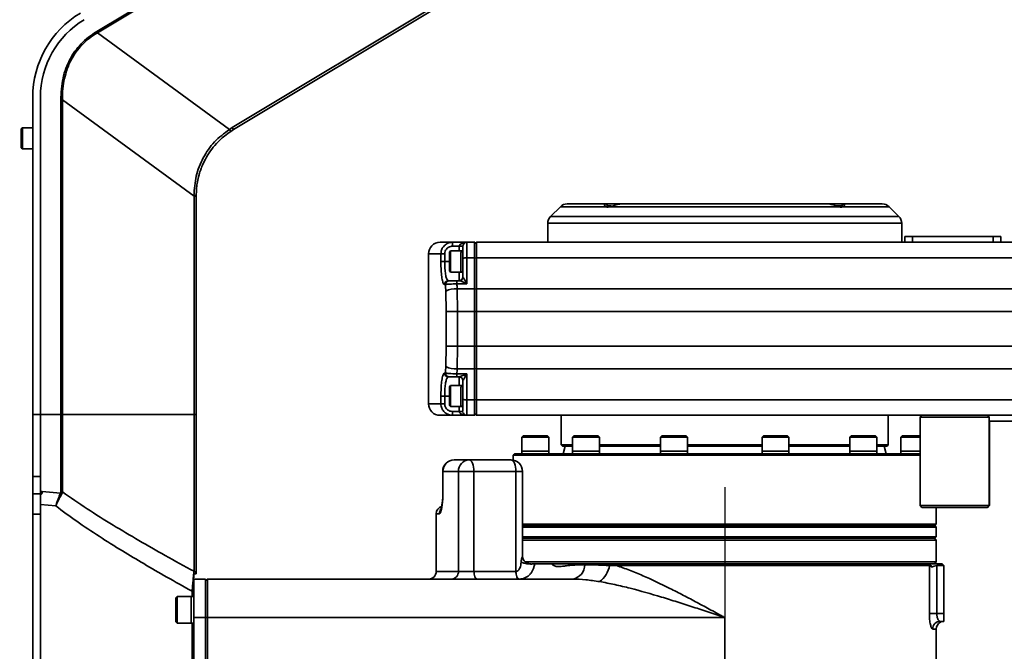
# Model space of a CAD drawing. Header units: millimetres. Extents: x 609 to 1177, y -109 to 470.
# Tile 28 of 40: x 788 to 839, y 231 to 264. Entities that reach past the tile are written whole.
import ezdxf

# ---------------------------------------------------------------- set-up
doc = ezdxf.new("R2010")
doc.units = ezdxf.units.MM
doc.header["$PDSIZE"] = -1
doc.dimstyles.new('ISO-25', dxfattribs={"dimtxt": 2.5, "dimasz": 2, "dimexe": 1.5, "dimexo": 0.625, "dimtad": 1, "dimdec": 1, "dimlfac": 5, "dimtxsty": 'Standard', "dimcen": 2.5, "dimclrd": 1, "dimclre": 1, "dimadec": 0, "dimazin": 0, "dimtfac": 1, "dimtdec": 1, "dimtmove": 0, "dimatfit": 3, "dimfxl": 1, "dimarcsym": 0})

# ---------------------------------------------------------------- blocks, each defined once
blk = doc.blocks.new('*D57')
at = {"color": 1, "lineweight": -2, "transparency": 16777216}
for p, q in [((849.362, 260.031), (849.362, 188.544)), ((824.362, 240.031), (824.362, 188.544)), ((826.362, 190.044), (847.362, 190.044))]:
    blk.add_line(p, q, dxfattribs=at)
at = {"color": 1, "transparency": 16777216}
for points in [[(826.362, 190.377), (826.362, 189.71), (824.362, 190.044)], [(847.362, 190.377), (847.362, 189.71), (849.362, 190.044)]]:
    blk.add_solid(points, dxfattribs=at)
at = {"layer": 'Defpoints', "color": 0, "transparency": 16777216}
for p in [(849.362, 260.656), (824.362, 240.656), (849.362, 190.044)]:
    blk.add_point(p, dxfattribs=at)
at = {"color": 0, "transparency": 16777216, "insert": (836.862, 191.919), "char_height": 2.5, "attachment_point": 5}
blk.add_mtext('125', dxfattribs=at)
blk = doc.blocks.new('*D60')
at = {"color": 1, "lineweight": -2, "transparency": 16777216}
for p, q in [((850.038, 284.199), (743.538, 284.199)), ((745.038, 282.199), (745.038, 207.969)), ((815.721, 205.969), (743.538, 205.969))]:
    blk.add_line(p, q, dxfattribs=at)
at = {"color": 1, "transparency": 16777216}
for points in [[(744.705, 282.199), (745.372, 282.199), (745.038, 284.199)], [(744.705, 207.969), (745.372, 207.969), (745.038, 205.969)]]:
    blk.add_solid(points, dxfattribs=at)
at = {"layer": 'Defpoints', "color": 0, "transparency": 16777216}
for p in [(850.663, 284.199), (745.038, 205.969), (816.346, 205.969)]:
    blk.add_point(p, dxfattribs=at)
at = {"color": 0, "transparency": 16777216, "insert": (743.163, 240.692), "char_height": 2.5, "attachment_point": 5, "rotation": 90}
blk.add_mtext('319', dxfattribs=at)
blk = doc.blocks.new('*D62')
at = {"color": 1, "lineweight": -2, "transparency": 16777216}
for p, q in [((853.714, 241.769), (860.979, 241.769)), ((859.479, 207.969), (859.479, 239.769)), ((829.896, 205.969), (860.979, 205.969))]:
    blk.add_line(p, q, dxfattribs=at)
at = {"color": 1, "transparency": 16777216}
for points in [[(859.146, 239.769), (859.813, 239.769), (859.479, 241.769)], [(859.146, 207.969), (859.813, 207.969), (859.479, 205.969)]]:
    blk.add_solid(points, dxfattribs=at)
at = {"layer": 'Defpoints', "color": 0, "transparency": 16777216}
for p in [(853.089, 241.769), (859.479, 241.769), (829.271, 205.969)]:
    blk.add_point(p, dxfattribs=at)
at = {"color": 0, "transparency": 16777216, "insert": (857.604, 223.869), "char_height": 2.5, "attachment_point": 5, "rotation": 90}
blk.add_mtext('179', dxfattribs=at)

msp = doc.modelspace()

# ---------------------------------------------------------------- linework, layer by layer
at = {"linetype": 'Continuous', "lineweight": 35}
for p, q in [((791.69589, 263.73509), (797.61594, 267.29221)), ((797.65419, 267.22854), (791.73415, 263.67142)), ((798.74883, 258.74159), (809.61212, 265.26891)), ((809.67687, 265.16114), (798.81359, 258.63383)), ((791.69589, 263.73509), (791.73415, 263.67142)), ((798.59624, 258.64538), (791.73415, 263.67142)), ((788.37374, 260.32518), (788.37374, 243.82027)), ((788.77374, 243.81011), (788.77374, 260.32518)), ((789.83019, 243.81011), (789.83019, 260.17744)), ((789.83019, 260.17744), (789.91334, 260.17744)), ((796.75689, 255.16499), (789.91334, 260.17744)), ((789.91334, 260.17744), (789.91334, 243.81011)), ((787.83374, 258.73431), (787.77374, 258.67431)), ((787.77374, 258.4335), (787.77374, 258.67431)), ((788.37374, 258.73431), (787.83374, 258.73431)), ((787.83374, 258.73431), (787.83374, 258.46401)), ((798.59624, 258.64538), (798.74883, 258.74159)), ((798.81359, 258.63383), (798.66826, 258.5422)), ((798.74883, 258.74159), (798.81359, 258.63383)), ((787.77374, 257.69431), (787.77374, 258.4335)), ((787.83374, 258.46401), (787.83374, 257.63431)), ((787.77374, 257.69431), (787.83374, 257.63431)), ((787.83374, 257.63431), (788.37374, 257.63431)), ((796.75689, 255.16499), (796.75656, 255.20461)), ((796.75689, 243.81011), (796.75689, 255.16499)), ((796.75689, 255.16499), (796.87374, 255.16499)), ((796.87374, 255.20516), (796.87374, 255.16499)), ((796.87374, 255.16499), (796.87374, 243.81011)), ((815.80729, 254.62385), (815.30018, 254.11675)), ((818.16827, 254.62385), (815.80729, 254.62385)), ((816.16084, 254.7703), (818.14891, 254.7703)), ((818.14891, 254.7703), (818.98692, 254.7703)), ((818.24633, 254.6703), (818.24119, 254.66177)), ((818.45164, 254.6703), (818.24633, 254.6703)), ((830.25134, 254.62385), (818.43947, 254.62385)), ((818.98692, 254.7703), (829.70384, 254.7703)), ((829.70384, 254.7703), (830.54411, 254.7703)), ((830.44663, 254.6703), (830.12525, 254.6703)), ((832.90018, 254.62385), (830.52328, 254.62385)), ((830.54411, 254.7703), (832.54663, 254.7703)), ((833.40729, 254.11675), (832.90018, 254.62385)), ((815.30019, 254.11675), (833.40729, 254.11675)), ((815.15374, 253.76319), (815.15374, 252.7703)), ((833.55373, 253.76319), (815.15374, 253.76319)), ((833.55374, 252.7703), (833.55374, 253.76319)), ((833.7109, 252.7703), (833.7109, 253.0703)), ((833.7109, 253.0703), (834.11036, 253.0703)), ((834.11036, 253.0703), (834.11036, 252.7703)), ((834.11036, 253.0703), (838.31035, 253.0703)), ((838.31035, 252.7703), (838.31035, 253.0703)), ((838.31035, 253.0703), (838.71089, 253.0703)), ((838.71089, 253.0703), (838.71089, 252.7703)), ((838.71089, 253.0703), (838.71332, 253.0703)), ((838.71332, 253.0703), (838.71355, 252.92644)), ((838.71332, 253.0703), (838.71413, 253.0703)), ((838.71355, 252.92644), (838.7139, 252.92644)), ((838.7139, 252.92644), (838.71413, 253.0703)), ((838.71413, 253.0703), (838.71656, 253.0703)), ((838.71656, 252.7703), (838.71656, 253.0703)), ((809.5537, 252.7703), (810.19735, 252.7703)), ((810.54161, 252.5703), (810.19708, 252.5703)), ((810.19735, 252.7703), (810.94083, 252.7703)), ((810.54161, 252.5703), (810.74134, 252.5703)), ((810.54161, 252.3203), (810.54161, 252.5703)), ((810.94083, 252.7703), (811.34083, 252.7703)), ((811.34083, 252.7703), (811.36667, 252.7703)), ((811.44083, 252.7703), (811.34083, 252.6703)), ((811.44083, 252.7703), (846.14239, 252.7703)), ((808.9537, 252.1703), (808.9537, 244.3703)), ((809.59506, 252.1703), (808.9537, 252.1703)), ((809.59506, 251.7703), (809.59506, 252.1703)), ((809.79265, 252.1703), (809.59506, 252.1703)), ((809.79265, 252.1703), (809.79265, 251.7703)), ((810.10026, 252.3203), (810.04026, 252.2603)), ((810.64027, 252.3203), (810.10027, 252.3203)), ((810.74005, 252.3203), (810.64027, 252.3203)), ((810.73952, 250.9703), (810.73977, 251.92719)), ((810.93951, 251.96642), (810.93914, 250.60952)), ((811.33951, 251.96642), (810.93951, 251.96642)), ((811.33951, 251.96642), (811.33907, 250.35288)), ((811.33921, 250.33327), (811.33964, 251.94681)), ((811.43951, 251.96642), (811.33964, 251.94681)), ((811.43951, 251.96642), (811.43907, 250.35288)), ((862.23946, 251.96642), (811.43951, 251.96642)), ((809.79265, 251.7703), (809.59506, 251.7703)), ((809.79265, 251.7703), (810.0396, 251.7703)), ((810.73958, 251.5596), (810.73965, 251.46456)), ((810.04026, 251.2803), (810.10026, 251.2203)), ((810.10027, 251.2203), (810.64027, 251.2203)), ((810.64027, 251.2203), (810.73958, 251.2203)), ((809.836, 250.5703), (809.78509, 250.5703)), ((810.93914, 250.60952), (810.42911, 250.60952)), ((810.42937, 250.7703), (810.54718, 250.7703)), ((810.43805, 250.35288), (810.45644, 249.17618)), ((810.43805, 250.35288), (811.33907, 250.35288)), ((811.43907, 250.35288), (811.33921, 250.33327)), ((811.43907, 250.35288), (862.23903, 250.35288)), ((809.86638, 249.17618), (809.84778, 250.23521)), ((809.86638, 249.17618), (810.45644, 249.17618)), ((809.86638, 247.36442), (809.86638, 249.17618)), ((810.45644, 249.17618), (810.45644, 247.36442)), ((811.33892, 249.17618), (810.45644, 249.17618)), ((811.33892, 249.17618), (811.33892, 247.36442)), ((811.33905, 247.36442), (811.33905, 249.17618)), ((811.43892, 249.17618), (811.33905, 249.17618)), ((862.23887, 249.17618), (811.43892, 249.17618)), ((811.43892, 249.17618), (811.43892, 247.36442)), ((809.84778, 246.30539), (809.86638, 247.36442)), ((809.86638, 247.36442), (810.45644, 247.36442)), ((810.45644, 247.36442), (810.43805, 246.18772)), ((810.45644, 247.36442), (811.33892, 247.36442)), ((811.43892, 247.36442), (811.33905, 247.36442)), ((811.43892, 247.36442), (862.23887, 247.36442)), ((809.78509, 245.9703), (809.836, 245.9703)), ((810.42911, 245.93108), (810.93914, 245.93108)), ((810.54718, 245.7703), (810.42937, 245.7703)), ((811.33907, 246.18772), (810.43805, 246.18772)), ((810.93914, 245.93108), (810.93951, 244.57419)), ((811.33907, 246.18772), (811.33951, 244.57419)), ((811.43907, 246.18772), (811.33921, 246.20733)), ((811.33964, 244.5938), (811.33921, 246.20733)), ((862.23903, 246.18772), (811.43907, 246.18772)), ((811.43907, 246.18772), (811.43951, 244.57419)), ((810.10026, 245.3203), (810.04026, 245.2603)), ((810.64027, 245.3203), (810.10027, 245.3203)), ((810.73958, 245.3203), (810.64027, 245.3203)), ((810.73977, 244.61341), (810.73952, 245.5703)), ((809.59506, 244.3703), (809.59506, 244.7703)), ((809.79265, 244.7703), (809.59506, 244.7703)), ((809.79265, 244.7703), (809.79265, 244.3703)), ((809.79265, 244.7703), (810.0396, 244.7703)), ((808.9537, 244.3703), (809.59506, 244.3703)), ((809.79265, 244.3703), (809.59506, 244.3703)), ((810.04026, 244.2803), (810.10026, 244.2203)), ((810.10027, 244.2203), (810.64027, 244.2203)), ((810.54161, 243.9703), (810.54161, 244.2203)), ((810.64027, 244.2203), (810.74005, 244.2203)), ((810.93951, 244.57419), (811.33951, 244.57419)), ((811.43951, 244.57419), (811.33964, 244.5938)), ((811.43951, 244.57419), (862.23946, 244.57419)), ((788.37374, 243.82027), (788.77374, 243.82027)), ((788.37374, 243.82027), (788.37374, 240.59227)), ((789.83019, 243.81011), (788.77374, 243.81011)), ((788.77374, 243.81011), (788.77374, 239.8053)), ((789.83019, 239.79624), (789.83019, 243.81011)), ((789.83019, 243.81011), (789.91334, 243.81011)), ((789.91334, 243.81011), (789.91334, 239.78413)), ((796.75689, 243.81011), (789.91334, 243.81011)), ((796.75689, 235.65353), (796.75689, 243.81011)), ((796.87374, 243.81011), (796.75689, 243.81011)), ((810.19735, 243.7703), (809.5537, 243.7703)), ((810.19708, 243.9703), (810.54161, 243.9703)), ((810.94083, 243.7703), (810.19735, 243.7703)), ((810.54161, 243.9703), (810.74083, 243.9703)), ((811.34083, 243.7703), (810.94083, 243.7703)), ((811.44083, 243.7703), (811.34083, 243.8703)), ((811.34083, 243.7703), (811.36667, 243.7703)), ((862.24078, 243.7703), (811.44083, 243.7703)), ((815.85374, 243.7703), (815.85374, 242.2303)), ((832.85374, 242.2303), (832.85374, 243.7703)), ((834.60947, 243.7703), (834.50947, 243.6703)), ((838.10947, 243.6703), (838.00947, 243.7703)), ((834.50947, 243.6703), (834.50947, 239.0703)), ((835.43364, 243.6703), (834.50947, 243.6703)), ((838.10947, 243.6703), (835.43364, 243.6703)), ((838.10947, 239.0703), (838.10947, 243.6703)), ((839.39035, 243.4703), (838.10947, 243.4703)), ((838.12451, 239.0703), (838.12451, 243.4703)), ((813.87129, 242.7103), (813.80129, 242.6403)), ((813.87129, 242.7103), (815.13129, 242.7103)), ((815.20129, 242.6403), (815.13129, 242.7103)), ((816.51125, 242.7103), (816.44125, 242.6403)), ((816.51125, 242.7103), (816.66475, 242.7103)), ((816.66475, 242.7103), (817.77125, 242.7103)), ((817.84125, 242.6403), (817.77125, 242.7103)), ((821.08378, 242.7103), (821.01378, 242.6403)), ((821.08378, 242.7103), (821.50719, 242.7103)), ((821.50719, 242.7103), (822.34378, 242.7103)), ((822.41378, 242.6403), (822.34378, 242.7103)), ((826.36369, 242.7103), (826.29369, 242.6403)), ((826.36369, 242.7103), (827.11236, 242.7103)), ((827.11236, 242.7103), (827.62369, 242.7103)), ((827.69369, 242.6403), (827.62369, 242.7103)), ((830.93623, 242.7103), (830.86623, 242.6403)), ((830.93623, 242.7103), (831.97836, 242.7103)), ((831.97836, 242.7103), (832.19623, 242.7103)), ((832.26623, 242.6403), (832.19623, 242.7103)), ((833.57618, 242.7103), (833.50618, 242.6403)), ((833.57618, 242.7103), (834.50947, 242.7103)), ((813.80129, 242.6403), (813.80129, 241.9103)), ((813.81382, 242.6403), (813.80129, 242.6403)), ((815.20129, 242.6403), (813.81382, 242.6403)), ((815.20129, 241.9103), (815.20129, 242.6403)), ((815.85374, 242.2303), (815.91374, 242.1703)), ((815.85374, 242.2303), (816.44125, 242.2303)), ((816.44125, 242.1703), (815.91374, 242.1703)), ((816.06092, 242.1703), (815.95374, 241.7703)), ((816.44125, 242.6403), (816.44125, 241.9103)), ((816.61181, 242.6403), (816.44125, 242.6403)), ((817.84125, 242.6403), (816.61181, 242.6403)), ((817.84125, 241.9103), (817.84125, 242.6403)), ((817.84125, 242.2303), (821.01378, 242.2303)), ((821.01378, 242.1703), (817.84125, 242.1703)), ((821.01378, 242.6403), (821.01378, 241.9103)), ((821.48423, 242.6403), (821.01378, 242.6403)), ((822.41378, 242.6403), (821.48423, 242.6403)), ((822.41378, 241.9103), (822.41378, 242.6403)), ((822.41378, 242.2303), (826.29369, 242.2303)), ((826.29369, 242.1703), (822.41378, 242.1703)), ((826.29369, 242.6403), (826.29369, 241.9103)), ((827.12554, 242.6403), (826.29369, 242.6403)), ((827.69369, 242.6403), (827.12554, 242.6403)), ((827.69369, 241.9103), (827.69369, 242.6403)), ((827.69369, 242.2303), (830.86623, 242.2303)), ((830.86623, 242.1703), (827.69369, 242.1703)), ((830.86623, 242.6403), (830.86623, 241.9103)), ((832.02415, 242.6403), (830.86623, 242.6403)), ((832.26623, 242.6403), (832.02415, 242.6403)), ((832.26623, 241.9103), (832.26623, 242.6403)), ((832.26623, 242.2303), (832.85374, 242.2303)), ((832.79374, 242.1703), (832.26623, 242.1703)), ((832.75374, 241.7703), (832.64656, 242.1703)), ((832.79374, 242.1703), (832.85374, 242.2303)), ((833.50618, 242.6403), (833.50618, 241.9103)), ((834.50947, 242.6403), (833.50618, 242.6403)), ((813.43374, 241.7703), (813.35374, 241.6903)), ((813.35374, 241.6903), (813.35374, 241.43905)), ((814.82746, 241.6903), (813.35374, 241.6903)), ((834.50947, 241.7703), (813.43374, 241.7703)), ((813.80129, 241.9103), (813.80129, 241.7703)), ((813.81382, 241.9103), (813.80129, 241.9103)), ((813.80129, 241.9103), (814.49024, 241.9103)), ((815.20129, 241.9103), (813.81382, 241.9103)), ((814.49024, 241.9103), (815.20129, 241.9103)), ((834.50947, 241.6903), (814.82746, 241.6903)), ((815.20129, 241.7703), (815.20129, 241.9103)), ((816.44125, 241.9103), (816.44125, 241.7703)), ((816.61181, 241.9103), (816.44125, 241.9103)), ((816.44125, 241.9103), (817.48163, 241.9103)), ((817.84125, 241.9103), (816.61181, 241.9103)), ((817.48163, 241.9103), (817.84125, 241.9103)), ((817.84125, 241.7703), (817.84125, 241.9103)), ((821.01378, 241.9103), (821.01378, 241.7703)), ((821.48423, 241.9103), (821.01378, 241.9103)), ((821.01378, 241.9103), (822.3144, 241.9103)), ((822.41378, 241.9103), (821.48423, 241.9103)), ((822.3144, 241.9103), (822.41378, 241.9103)), ((822.41378, 241.7703), (822.41378, 241.9103)), ((826.29369, 241.9103), (826.29369, 241.7703)), ((827.12554, 241.9103), (826.29369, 241.9103)), ((826.29369, 241.9103), (827.69361, 241.9103)), ((827.69369, 241.9103), (827.12554, 241.9103)), ((827.69369, 241.7703), (827.69369, 241.9103)), ((830.86623, 241.9103), (830.86623, 241.7703)), ((832.02415, 241.9103), (830.86623, 241.9103)), ((830.86623, 241.9103), (832.26623, 241.9103)), ((832.26623, 241.9103), (832.02415, 241.9103)), ((832.26623, 241.7703), (832.26623, 241.9103)), ((833.50618, 241.9103), (833.50618, 241.7703)), ((834.50947, 241.9103), (833.50618, 241.9103)), ((810.28901, 241.4503), (811.06067, 241.4503)), ((811.06067, 241.4503), (813.23808, 241.4503)), ((809.68901, 240.8503), (809.68901, 239.4503)), ((809.70298, 240.8503), (809.68901, 240.8503)), ((810.50679, 240.8503), (809.70298, 240.8503)), ((809.70298, 240.8503), (809.70298, 239.4503)), ((811.31424, 240.8503), (810.50679, 240.8503)), ((810.50679, 235.6503), (810.50679, 240.8503)), ((811.31424, 240.8503), (811.31424, 235.6503)), ((813.49165, 240.8503), (811.31424, 240.8503)), ((813.49165, 235.6503), (813.49165, 240.8503)), ((813.83808, 240.8503), (813.49165, 240.8503)), ((813.83808, 236.43808), (813.83808, 240.8503)), ((788.77374, 240.59227), (788.37374, 240.59227)), ((788.37374, 240.59227), (788.37374, 239.6875)), ((788.37374, 239.6875), (788.77374, 239.6875)), ((788.37374, 239.6875), (788.37374, 238.62914)), ((788.77374, 239.8053), (788.86089, 239.79803)), ((788.77374, 239.12935), (788.77374, 239.6875)), ((788.86089, 239.79803), (789.81303, 239.72003)), ((789.81303, 239.72003), (789.83019, 239.79624)), ((789.88388, 239.69193), (789.91334, 239.78413)), ((788.77374, 228.79767), (788.77374, 239.12935)), ((789.56885, 239.05313), (788.77374, 239.12935)), ((809.68901, 239.4503), (809.70298, 239.4503)), ((788.77374, 238.62914), (788.37374, 238.62914)), ((788.37374, 238.62914), (788.37374, 228.16376)), ((809.35374, 238.6503), (809.35374, 235.6503)), ((809.5191, 238.6503), (809.35374, 238.6503)), ((834.50947, 239.0703), (834.60947, 238.9703)), ((834.50947, 239.0703), (835.43364, 239.0703)), ((835.4823, 238.9703), (834.60947, 238.9703)), ((835.35374, 238.1103), (835.35374, 238.9703)), ((835.43364, 239.0703), (838.10947, 239.0703)), ((838.00947, 238.9703), (835.4823, 238.9703)), ((838.00947, 238.9703), (838.10947, 239.0703)), ((838.02451, 238.9703), (838.00947, 238.9703)), ((838.02451, 238.9703), (838.12451, 239.0703)), ((838.10947, 239.0703), (838.12451, 239.0703)), ((813.83808, 238.1103), (814.82746, 238.1103)), ((814.82746, 238.1103), (835.35374, 238.1103)), ((835.27374, 238.0303), (835.35374, 238.1103)), ((834.90165, 238.0303), (813.83808, 238.0303)), ((813.83808, 238.0303), (829.81374, 238.0303)), ((813.83808, 237.9503), (834.97892, 237.9503)), ((829.81374, 238.0303), (835.27374, 238.0303)), ((835.27374, 238.0303), (834.90165, 238.0303)), ((834.97892, 237.9503), (835.35374, 237.9503)), ((835.35374, 237.9503), (835.27374, 238.0303)), ((835.35374, 237.4503), (835.35374, 237.9503)), ((813.83808, 237.4503), (835.35374, 237.4503)), ((813.83808, 237.3703), (835.27374, 237.3703)), ((835.35374, 237.2703), (813.83808, 237.2703)), ((835.35374, 237.2703), (835.25374, 237.3703)), ((835.27374, 237.3703), (835.35374, 237.4503)), ((835.35374, 236.1503), (835.35374, 237.2703)), ((813.97091, 236.1503), (835.35374, 236.1503)), ((814.32304, 236.0503), (814.46912, 236.0503)), ((814.46912, 236.0503), (815.34152, 236.0503)), ((834.98624, 236.0503), (815.34152, 236.0503)), ((818.7215, 235.9503), (818.7727, 236.0503)), ((818.7727, 236.0503), (834.98624, 236.0503)), ((834.98624, 236.0503), (835.65374, 236.0503)), ((835.25374, 236.0503), (835.35374, 236.1503)), ((835.65374, 236.0503), (835.75374, 235.9503)), ((796.87374, 235.98164), (796.87374, 235.52414)), ((809.35374, 235.6503), (810.50679, 235.6503)), ((810.50679, 235.6503), (811.31424, 235.6503)), ((811.31424, 235.6503), (813.49165, 235.6503)), ((813.49165, 235.6503), (813.49809, 235.6503)), ((834.99187, 235.9503), (818.7215, 235.9503)), ((834.99187, 233.4503), (834.99187, 235.9503)), ((835.37871, 235.9503), (835.37871, 233.4503)), ((835.75374, 235.9503), (835.37871, 235.9503)), ((835.75374, 235.9503), (835.75374, 233.4503)), ((796.75374, 235.2503), (797.35374, 235.2503)), ((796.75374, 233.2503), (796.75374, 235.2503)), ((797.35374, 235.2503), (797.35374, 233.2503)), ((797.35374, 235.1503), (797.45374, 235.2503)), ((797.45374, 235.2503), (797.45374, 233.2503)), ((797.45374, 235.2503), (816.44706, 235.2503)), ((796.65631, 234.61935), (796.75374, 234.61935)), ((796.65631, 234.3503), (796.65631, 234.61935)), ((795.88374, 234.3503), (795.81374, 234.2803)), ((795.81374, 233.6503), (795.81374, 234.2803)), ((796.61374, 234.3503), (795.88374, 234.3503)), ((795.88374, 234.3503), (795.88374, 233.6503)), ((796.75374, 234.3503), (796.61374, 234.3503)), ((796.61374, 234.3503), (796.61374, 233.6503)), ((796.61374, 233.91844), (796.61374, 234.3503)), ((795.81374, 233.0203), (795.81374, 233.6503)), ((795.88374, 233.6503), (795.88374, 232.9503)), ((796.61374, 232.9503), (796.61374, 233.91844)), ((796.61374, 233.6503), (796.61374, 232.9503)), ((795.81374, 233.0203), (795.88374, 232.9503)), ((795.88374, 232.9503), (796.61374, 232.9503)), ((796.61374, 232.9503), (796.75374, 232.9503)), ((796.65631, 221.7503), (796.65631, 232.9503)), ((797.35374, 233.2503), (796.75374, 233.2503)), ((796.75374, 208.8503), (796.75374, 233.2503)), ((797.35374, 209.12308), (797.35374, 233.2503)), ((797.35374, 233.2503), (797.45374, 233.2503)), ((797.45374, 233.2503), (797.45374, 210.24613)), ((824.35374, 233.2503), (797.45374, 233.2503)), ((824.35374, 233.2503), (824.35374, 210.2503)), ((835.37871, 233.4503), (834.99187, 233.4503)), ((835.37871, 233.4503), (835.75374, 233.4503)), ((835.75374, 233.0503), (835.55865, 233.0503)), ((835.75374, 233.4503), (835.75374, 233.0503)), ((835.35374, 232.6503), (835.16549, 232.6503)), ((835.35374, 209.8503), (835.35374, 232.6503))]:
    msp.add_line(p, q, dxfattribs=at)
at = {"linetype": 'Continuous', "lineweight": 35, "flags": 128}
for points in [[(838.7139, 252.92644), (838.71386, 252.90645), (838.71382, 252.89171), (838.71377, 252.88269), (838.71373, 252.87965), (838.71368, 252.88269), (838.71363, 252.89171), (838.71359, 252.90645), (838.71355, 252.92644)], [(811.33907, 250.35288), (811.33904, 250.20737), (811.339, 250.06122), (811.33898, 249.91454), (811.33896, 249.76741), (811.33894, 249.61992), (811.33893, 249.47216), (811.33892, 249.32422), (811.33892, 249.17618)], [(811.43907, 250.35288), (811.43904, 250.20737), (811.439, 250.06122), (811.43898, 249.91454), (811.43896, 249.76741), (811.43894, 249.61992), (811.43893, 249.47216), (811.43892, 249.32422), (811.43892, 249.17618)], [(811.33905, 249.17618), (811.33905, 249.32175), (811.33906, 249.46722), (811.33907, 249.61252), (811.33909, 249.75756), (811.33911, 249.90224), (811.33914, 250.04647), (811.33917, 250.19018), (811.33921, 250.33327)], [(811.33892, 247.36442), (811.33892, 247.21639), (811.33893, 247.06845), (811.33894, 246.92068), (811.33896, 246.77319), (811.33898, 246.62606), (811.339, 246.47938), (811.33904, 246.33324), (811.33907, 246.18772)], [(811.33921, 246.20733), (811.33917, 246.35042), (811.33914, 246.49413), (811.33911, 246.63837), (811.33909, 246.78305), (811.33907, 246.92808), (811.33906, 247.07338), (811.33905, 247.21885), (811.33905, 247.36442)], [(811.43892, 247.36442), (811.43892, 247.21639), (811.43893, 247.06845), (811.43894, 246.92068), (811.43896, 246.77319), (811.43898, 246.62606), (811.439, 246.47938), (811.43904, 246.33324), (811.43907, 246.18772)], [(810.73958, 244.5596), (810.73973, 244.3903), (810.73995, 244.27233), (810.74002, 244.25135)], [(811.31424, 240.8503), (811.30937, 240.96736), (811.29494, 241.07991), (811.27151, 241.18364), (811.23997, 241.27457), (811.20155, 241.34918), (811.15771, 241.40463), (811.11014, 241.43877), (811.06067, 241.4503)], [(813.49165, 240.8503), (813.48678, 240.96736), (813.47235, 241.07991), (813.44891, 241.18364), (813.41738, 241.27457), (813.37895, 241.34918), (813.33511, 241.40463), (813.28755, 241.43877), (813.23808, 241.4503)], [(811.48329, 235.2503), (811.45031, 235.25799), (811.4186, 235.28075), (811.38937, 235.31771), (811.36375, 235.36746), (811.34273, 235.42807), (811.32711, 235.49723), (811.31749, 235.57227), (811.31424, 235.6503)], [(813.6607, 235.2503), (813.62772, 235.25799), (813.596, 235.28075), (813.56678, 235.31771), (813.54116, 235.36746), (813.52014, 235.42807), (813.50452, 235.49723), (813.4949, 235.57227), (813.49165, 235.6503)], [(813.67143, 235.2503), (813.63761, 235.25799), (813.60509, 235.28075), (813.57512, 235.31771), (813.54886, 235.36746), (813.5273, 235.42807), (813.51128, 235.49723), (813.50142, 235.57227), (813.49809, 235.6503)]]:
    msp.add_lwpolyline(points, dxfattribs=at)
at = {"linetype": 'Continuous', "lineweight": 35}
for centre, radius, start, end in [((793.47374, 260.32518), 5.1, 121, 180), ((793.47374, 260.32518), 4.7, 121, 180), ((799.8862, 259.469), 1.53047, 212.557468, 217.269493), ((796.77832, 263.11796), 7.91338, 269.842441, 270.690876), ((816.16084, 254.2703), 0.5, 90, 135), ((818.14761, 254.67157), 0.09874, 359.261949, 89.242426), ((818.2292, 254.56635), 0.08378, 63.407212, 136.655252), ((830.46241, 254.56648), 0.08365, 43.304795, 116.215455), ((830.54539, 254.67154), 0.09877, 90.739343, 180.720737), ((832.54663, 254.2703), 0.5, 45, 90), ((815.65374, 253.76319), 0.5, 135, 180), ((833.05374, 253.76319), 0.5, 0, 45), ((809.5537, 252.1703), 0.6, 90, 180), ((847.27435, 252.6203), 37.0773, 179.768203, 180.077265), ((1098.70026, 251.91673), 287.96049, 179.8914124, 179.997918), ((810.94083, 252.5703), 0.2, 90.000013, 157.05044), ((948.41973, 252.14221), 137.48033, 179.7382387, 180.0732632), ((948.81973, 252.14221), 137.48033, 179.7382387, 180.0732632), ((935.07184, 252.10502), 123.7323, 179.7382387, 180.0732632), ((805.35092, 252.69198), 6.01625, 0.044411, 0.74587), ((948.91973, 252.14221), 137.48033, 179.7382387, 180.0732632), ((937.43767, 251.7703), 127.39835, 179.7796284, 180.2203716), ((938.53969, 251.7703), 128.4406, 179.754651, 180.245349), ((939.07969, 251.7703), 128.4406, 179.754651, 180.245349), ((941.68839, 251.82192), 131.04907, 179.7821044, 180.1146907), ((1045.7811, 251.78343), 235.04162, 179.8769483, 180.054562), ((810.89139, 251.6833), 0.28717, 80.353402, 121.866878), ((848.88964, 251.46718), 38.25017, 179.86157, 180.369814), ((810.53952, 250.9703), 0.2, 270.000026, 0.000026), ((733.91889, 251.18707), 76.62251, 359.6883527, 0.0248494), ((810.54541, 250.96831), 0.19801, 270.510695, 358.350691), ((809.98371, 250.57168), 0.19863, 90.40251, 180.396933), ((810.03454, 250.57176), 0.19855, 90.427524, 180.421237), ((810.36677, 249.17111), 1.18392, 86.548565, 115.99971), ((837.92515, 250.64468), 27.49607, 179.738239, 180.073263), ((810.36677, 247.36949), 1.18392, 244.00029, 273.451435), ((809.98371, 245.96893), 0.19863, 179.603067, 269.59749), ((810.03454, 245.96884), 0.19855, 179.578763, 269.572476), ((837.92515, 245.89592), 27.49607, 179.926737, 180.261761), ((810.53952, 245.5703), 0.2, 359.999974, 89.999974), ((733.91889, 245.35353), 76.62251, 359.9751506, 0.3116473), ((810.54541, 245.57229), 0.19801, 1.649309, 89.489305), ((937.43767, 244.7703), 127.39835, 179.7796284, 180.2203716), ((938.53969, 244.7703), 128.4406, 179.754651, 180.245349), ((939.07969, 244.7703), 128.4406, 179.754651, 180.245349), ((941.68839, 244.82192), 131.04907, 179.7821044, 180.1146907), ((1182.49141, 244.76846), 371.75189, 179.9525937, 180.0321903), ((809.5537, 244.3703), 0.6, 180, 270), ((848.88964, 244.46718), 38.25017, 179.86157, 180.369814), ((920.72395, 244.47277), 109.98427, 179.9267368, 180.2617613), ((810.89139, 244.8573), 0.28717, 238.133122, 279.646598), ((948.41973, 244.39839), 137.48033, 179.9267368, 180.2617613), ((948.81973, 244.39839), 137.48033, 179.9267368, 180.2617613), ((935.07184, 244.43558), 123.7323, 179.9267368, 180.2617613), ((948.91973, 244.39839), 137.48033, 179.9267368, 180.2617613), ((847.27435, 243.9203), 37.0773, 179.922735, 180.231797), ((810.94083, 243.9703), 0.2, 200.150786, 269.99998), ((805.35092, 243.84862), 6.01625, 359.25413, 359.955589), ((810.28901, 240.8503), 0.6, 90, 180), ((810.29608, 240.8572), 0.59314, 90.682778, 180.66688), ((811.08469, 240.87248), 0.57832, 92.380516, 182.197432), ((813.23808, 240.8503), 0.6, 0, 90), ((789.73659, 239.4239), 0.30583, 61.211908, 75.526229), ((789.83103, 239.51049), 0.28575, 73.257582, 90.167594), ((809.28901, 239.4503), 0.4, 353.847805, 0), ((809.75374, 238.6503), 0.4, 107.434257, 180), ((809.92192, 238.65056), 0.40282, 145.304483, 180.037076), ((796.69188, 235.48212), 0.18333, 13.251077, 69.229364), ((808.95374, 235.6503), 0.4, 270, 0), ((810.12152, 235.63552), 0.38555, 272.380516, 2.197432), ((816.30413, 236.01881), 0.78168, 280.536261, 358.384384), ((817.10547, 236.15788), 1.27289, 305.139825, 351.02973), ((835.37871, 235.5503), 0.4, 90, 127.942603), ((835.5621, 232.65369), 0.39662, 90.498743, 180.490208), ((835.75374, 232.6503), 0.4, 118.288837, 180)]:
    msp.add_arc(centre, radius, start, end, dxfattribs=at)
for centre, major_axis, ratio, start_param, end_param in [((810.94188, 252.5703), (0.40027, 0), 0.49966355, 1.57079633, 3.14159265), ((810.93951, 250.9703), (0.2, 0.00006), 0.1961159, 3.14010738, 3.33750294), ((810.93941, 250.5703), (-0.19928, 0.39411), 0.03966846, 4.79200191, 6.16540267), ((868.9537, 301.71089), (0.08436, 297), 0.20202, 1.74390669, 1.74505216), ((868.9529, 301.82856), (0.08344, 297), 0.1999998, 1.74417364, 1.74505097), ((810.93941, 250.5703), (0.39964, -0.19751), 0.07867733, 1.61032201, 2.98372277), ((868.9537, 194.82971), (-0.08436, 297), 0.20202, 1.39654049, 1.39768596), ((868.9529, 194.71204), (-0.08344, 297), 0.1999998, 1.39654168, 1.39741901), ((810.93941, 245.9703), (0.39964, 0.19751), 0.07867733, 3.29946253, 4.6728633), ((810.93941, 245.9703), (0.19928, 0.39411), 0.03966846, 3.25937529, 4.63277605), ((810.93951, 245.5703), (0.2, -0.00006), 0.1961159, 2.94568236, 3.14307792), ((810.94188, 243.9703), (0.40027, 0), 0.49966355, 3.14159265, 4.71238898)]:
    msp.add_ellipse(centre, major_axis=major_axis, ratio=ratio, start_param=start_param, end_param=end_param, dxfattribs=at)
for points, knots in [([(789.83019, 260.17744), (789.84959, 260.55726), (789.87803, 261.11392), (790.08339, 261.81262), (790.28904, 262.28464), (790.55481, 262.71588), (790.87936, 263.10354), (791.25876, 263.45128), (791.54867, 263.6395), (791.69589, 263.73509)], [0, 0, 0, 0, 0.26946553, 0.39492255, 0.51617475, 0.63520806, 0.75423097, 0.87519514, 1, 1, 1, 1]), ([(791.73415, 263.67142), (791.5888, 263.57823), (791.30293, 263.39495), (790.92934, 263.05488), (790.61079, 262.67512), (790.35138, 262.25249), (790.15059, 261.78935), (790.00973, 261.28653), (789.9243, 260.74453), (789.91706, 260.37011), (789.91334, 260.17744)], [0, 0, 0, 0, 0.12492393, 0.24569213, 0.36434729, 0.48304124, 0.60369395, 0.72891319, 0.86049764, 1, 1, 1, 1]), ([(796.75656, 255.20461), (796.77802, 255.54504), (796.82088, 256.22514), (797.20409, 257.1805), (797.78518, 258.02856), (798.32604, 258.43989), (798.59624, 258.64538)], [0, 0, 0, 0, 0.25062546, 0.5006997, 0.75055989, 1, 1, 1, 1]), ([(798.66826, 258.5422), (798.5609, 258.46684), (798.36391, 258.32857), (798.11848, 258.1096), (797.86598, 257.85155), (797.60354, 257.52617), (797.40943, 257.21355), (797.29726, 256.99773), (797.24511, 256.88982), (797.19377, 256.77469), (797.15437, 256.67803), (797.12022, 256.58833), (797.08617, 256.49336), (797.04087, 256.35353), (796.9786, 256.12947), (796.92137, 255.84807), (796.88101, 255.52125), (796.87619, 255.31151), (796.87374, 255.20516)], [0, 0, 0, 0, 0.09964922, 0.18285262, 0.24960541, 0.37403085, 0.499773, 0.5285683, 0.55893687, 0.59087875, 0.624394, 0.63828249, 0.66384948, 0.70109413, 0.75001521, 0.84059604, 0.91916736, 1, 1, 1, 1]), ([(818.16827, 254.62385), (818.1553, 254.63495), (818.11384, 254.67043), (818.09515, 254.73578), (818.11915, 254.76839), (818.14458, 254.77002), (818.14891, 254.7703)], [0, 0, 0, 0, 0.18037816, 0.57676268, 0.9278513, 1, 1, 1, 1]), ([(818.43947, 254.62385), (818.38994, 254.61291), (818.29081, 254.591), (818.20777, 254.60527), (818.17342, 254.62143), (818.16827, 254.62385)], [0, 0, 0, 0, 0.45919461, 0.91897791, 1, 1, 1, 1]), ([(818.26646, 254.64215), (818.24831, 254.65734), (818.22606, 254.67597), (818.22837, 254.67056), (818.22879, 254.66956)], [0, 0, 0, 0, 0.81566729, 1, 1, 1, 1]), ([(818.45767, 254.64939), (818.44919, 254.64674), (818.40185, 254.63198), (818.32836, 254.62541), (818.27674, 254.63413), (818.26825, 254.64134), (818.26705, 254.64236)], [0, 0, 0, 0, 0.09040831, 0.50417329, 0.92988156, 1, 1, 1, 1]), ([(818.98692, 254.7703), (818.91145, 254.7625), (818.74969, 254.74578), (818.56461, 254.66848), (818.46351, 254.63242), (818.43947, 254.62385)], [0, 0, 0, 0, 0.40002894, 0.85737931, 1, 1, 1, 1]), ([(830.25134, 254.62385), (830.22073, 254.63495), (830.12286, 254.67043), (829.95232, 254.73578), (829.79522, 254.76839), (829.71715, 254.77002), (829.70384, 254.7703)], [0, 0, 0, 0, 0.18037816, 0.57676268, 0.9278513, 1, 1, 1, 1]), ([(830.42523, 254.64234), (830.42292, 254.64092), (830.41133, 254.63381), (830.35634, 254.62575), (830.28167, 254.63136), (830.23283, 254.64943), (830.22713, 254.65153)], [0, 0, 0, 0, 0.10056638, 0.5053155, 0.94228609, 1, 1, 1, 1]), ([(830.52328, 254.62385), (830.4905, 254.61291), (830.42489, 254.591), (830.31958, 254.60527), (830.26023, 254.62143), (830.25134, 254.62385)], [0, 0, 0, 0, 0.45919461, 0.91897791, 1, 1, 1, 1]), ([(830.46485, 254.67314), (830.46461, 254.67285), (830.46375, 254.6718), (830.45117, 254.6529), (830.42917, 254.64508), (830.42443, 254.64339)], [0, 0, 0, 0, 0.23689739, 0.83545388, 1, 1, 1, 1]), ([(830.54411, 254.7703), (830.56306, 254.7625), (830.60366, 254.74578), (830.57793, 254.66848), (830.53377, 254.63242), (830.52328, 254.62385)], [0, 0, 0, 0, 0.40002894, 0.85737931, 1, 1, 1, 1]), ([(809.59506, 252.1703), (809.60161, 252.23719), (809.6147, 252.37089), (809.7167, 252.54939), (809.86724, 252.68517), (810.037, 252.75932), (810.15082, 252.76711), (810.19735, 252.7703)], [0, 0, 0, 0, 0.2123801, 0.42446093, 0.6371568, 0.85166574, 1, 1, 1, 1]), ([(810.19708, 252.5703), (810.16584, 252.56818), (810.08945, 252.56299), (809.97552, 252.51362), (809.87441, 252.42313), (809.80585, 252.30411), (809.79705, 252.21491), (809.79265, 252.1703)], [0, 0, 0, 0, 0.14877732, 0.36374151, 0.57650049, 0.7882324, 1, 1, 1, 1]), ([(810.75713, 252.64806), (810.75393, 252.64029), (810.74753, 252.62472), (810.74339, 252.60392), (810.74165, 252.58916), (810.74118, 252.58244), (810.74098, 252.57863), (810.74085, 252.57509), (810.74074, 252.5698), (810.74061, 252.55603), (810.74043, 252.52604), (810.74032, 252.47069), (810.74029, 252.45645)], [0, 0, 0, 0, 0.05287967, 0.10587511, 0.13344778, 0.14913314, 0.16306055, 0.18381733, 0.22783738, 0.39162514, 0.84357705, 1, 1, 1, 1]), ([(809.78509, 250.5703), (809.7624, 250.58377), (809.71705, 250.6107), (809.65988, 250.8215), (809.61849, 251.13114), (809.59786, 251.46774), (809.59583, 251.68648), (809.59506, 251.7703)], [0, 0, 0, 0, 0.21854362, 0.43699856, 0.6535352, 0.86723993, 1, 1, 1, 1]), ([(809.79265, 251.7703), (809.79342, 251.70045), (809.79544, 251.51814), (809.81605, 251.23758), (809.85737, 250.97953), (809.91444, 250.80393), (809.95968, 250.78152), (809.98231, 250.7703)], [0, 0, 0, 0, 0.13261588, 0.34613035, 0.56259424, 0.78115862, 1, 1, 1, 1]), ([(810.42911, 250.60952), (810.36279, 250.60836), (810.23038, 250.60604), (810.05272, 250.59753), (809.91529, 250.5863), (809.85432, 250.57658), (809.83865, 250.57121), (809.836, 250.5703)], [0, 0, 0, 0, 0.23545571, 0.47008146, 0.7083265, 0.95059334, 1, 1, 1, 1]), ([(810.03306, 250.7703), (810.03485, 250.7703), (810.04541, 250.7703), (810.08619, 250.7703), (810.17798, 250.7703), (810.2966, 250.7703), (810.38511, 250.7703), (810.42937, 250.7703)], [0, 0, 0, 0, 0.04964497, 0.29293748, 0.53156834, 0.76573162, 1, 1, 1, 1]), ([(809.59506, 244.7703), (809.59698, 244.90409), (809.60083, 245.17175), (809.63126, 245.52872), (809.67751, 245.79993), (809.73155, 245.94823), (809.76949, 245.96387), (809.78509, 245.9703)], [0, 0, 0, 0, 0.21118223, 0.42247827, 0.63494254, 0.84985754, 1, 1, 1, 1]), ([(809.98231, 245.7703), (809.96675, 245.76494), (809.92891, 245.75192), (809.87497, 245.62841), (809.8288, 245.40241), (809.79842, 245.1049), (809.79457, 244.8818), (809.79265, 244.7703)], [0, 0, 0, 0, 0.15036382, 0.36544998, 0.57789916, 0.78904147, 1, 1, 1, 1]), ([(809.836, 245.9703), (809.85453, 245.96576), (809.89164, 245.95666), (810.02836, 245.94458), (810.2037, 245.93568), (810.34618, 245.93209), (810.42006, 245.93119), (810.42911, 245.93108)], [0, 0, 0, 0, 0.245521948, 0.491693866, 0.736396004, 0.96773555, 1, 1, 1, 1]), ([(810.42937, 245.7703), (810.37979, 245.7703), (810.28395, 245.7703), (810.16168, 245.7703), (810.07041, 245.7703), (810.04551, 245.7703), (810.03306, 245.7703)], [0, 0, 0, 0, 0.26195067, 0.506414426, 0.75324692, 1, 1, 1, 1]), ([(810.19735, 243.7703), (810.12906, 243.77705), (809.99238, 243.79055), (809.81057, 243.89588), (809.67449, 244.05046), (809.60461, 244.21871), (809.59771, 244.32821), (809.59506, 244.3703)], [0, 0, 0, 0, 0.21706422, 0.43444939, 0.65113368, 0.86592116, 1, 1, 1, 1]), ([(809.79265, 244.3703), (809.79443, 244.34224), (809.79907, 244.26919), (809.84605, 244.15696), (809.93747, 244.05393), (810.05953, 243.98378), (810.15123, 243.97479), (810.19708, 243.9703)], [0, 0, 0, 0, 0.13367763, 0.34798772, 0.5645817, 0.78231023, 1, 1, 1, 1]), ([(796.87374, 243.81011), (796.87374, 243.43359), (796.87374, 242.67167), (796.87374, 241.53525), (796.87374, 240.41643), (796.87374, 239.34307), (796.87374, 238.34079), (796.87374, 237.43552), (796.87374, 236.63424), (796.87374, 236.19748), (796.87374, 235.98164)], [0, 0, 0, 0, 0.121602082, 0.246070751, 0.372526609, 0.5, 0.627473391, 0.753929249, 0.878397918, 1, 1, 1, 1]), ([(810.74762, 243.91968), (810.74786, 243.91837), (810.74898, 243.9121), (810.75195, 243.90628), (810.7543, 243.90167)], [0, 0, 0, 0, 0.20910246, 1, 1, 1, 1]), ([(788.77374, 239.61981), (788.77374, 239.6357), (788.77374, 239.67649), (788.77374, 239.73932), (788.77374, 239.78325), (788.77374, 239.8053)], [0, 0, 0, 0, 0.24133418, 0.61929119, 1, 1, 1, 1]), ([(788.77374, 239.61981), (788.79113, 239.63309), (788.81596, 239.65205), (788.83758, 239.6827), (788.85416, 239.7298), (788.85787, 239.76741), (788.86089, 239.79803)], [0, 0, 0, 0, 0.27919645, 0.39869763, 0.51038534, 1, 1, 1, 1]), ([(788.77374, 239.12935), (788.77374, 239.21103), (788.77374, 239.38254), (788.77374, 239.53825), (788.77374, 239.61981)], [0, 0, 0, 0, 0.47621801, 1, 1, 1, 1]), ([(789.56885, 239.05313), (789.58924, 239.11405), (789.62994, 239.23562), (789.71438, 239.47286), (789.77357, 239.62115), (789.81303, 239.72003)], [0, 0, 0, 0, 0.25078295, 0.50044727, 1, 1, 1, 1]), ([(789.56885, 239.05313), (789.62298, 239.16977), (789.70436, 239.34511), (789.81094, 239.55613), (789.85956, 239.64666), (789.88388, 239.69193)], [0, 0, 0, 0, 0.498320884, 0.749141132, 1, 1, 1, 1]), ([(789.91334, 239.78413), (790.34005, 239.48793), (791.20207, 238.88956), (792.53626, 238.05934), (793.89103, 237.25456), (795.29601, 236.45386), (796.25626, 235.9278), (796.75689, 235.65353)], [0, 0, 0, 0, 0.19471069, 0.39334099, 0.58911428, 0.78578404, 1, 1, 1, 1]), ([(809.5191, 238.6503), (809.52761, 238.6503), (809.53633, 238.6558), (809.55414, 238.67726), (809.5633, 238.69345), (809.5813, 238.73512), (809.5902, 238.76061), (809.60769, 238.82057), (809.61623, 238.85497), (809.64045, 238.96737), (809.65502, 239.05655), (809.67419, 239.19935), (809.68019, 239.24858), (809.69177, 239.34871), (809.69738, 239.3998), (809.70298, 239.4503)], [0, 0, 0, 0, 0.125, 0.125, 0.25, 0.25, 0.375, 0.375, 0.5, 0.5, 0.75, 0.75, 0.875, 0.875, 1, 1, 1, 1]), ([(809.68596, 239.40536), (809.67896, 239.34048), (809.66485, 239.20964), (809.64028, 239.04511), (809.61714, 238.93029), (809.5997, 238.87408), (809.59898, 238.87248), (809.59875, 238.87198)], [0, 0, 0, 0, 0.25721961, 0.51862334, 0.73872304, 0.91797209, 1, 1, 1, 1]), ([(809.70298, 239.4503), (809.70282, 239.45006), (809.6938, 239.43604), (809.68516, 239.42202), (809.68683, 239.40745), (809.68686, 239.40719)], [0, 0, 0, 0, 0.01725523, 0.98266756, 1, 1, 1, 1]), ([(796.65631, 234.61935), (796.21889, 234.8628), (795.37552, 235.3322), (794.16898, 236.03046), (792.99348, 236.73434), (791.83117, 237.46514), (790.66841, 238.23675), (789.93089, 238.78433), (789.56885, 239.05313)], [0, 0, 0, 0, 0.17951907, 0.34612995, 0.49986928, 0.67078527, 0.83839172, 1, 1, 1, 1]), ([(813.49809, 235.6503), (813.52307, 235.6503), (813.54646, 235.65563), (813.58963, 235.67522), (813.60876, 235.68922), (813.65854, 235.73796), (813.68321, 235.78036), (813.72115, 235.87128), (813.73482, 235.92094), (813.75493, 236.023), (813.76152, 236.07636), (813.76539, 236.1303)], [0, 0, 0, 0, 0.125, 0.125, 0.25, 0.25, 0.5, 0.5, 0.75, 0.75, 1, 1, 1, 1]), ([(814.46912, 236.0503), (814.46089, 235.99411), (814.44899, 235.93835), (814.41865, 235.83229), (814.40024, 235.78169), (814.35664, 235.68504), (814.33117, 235.63862), (814.27418, 235.5529), (814.24272, 235.51352), (814.17342, 235.4416), (814.13528, 235.40891), (814.05445, 235.35267), (814.01156, 235.32882), (813.92042, 235.28989), (813.8724, 235.27504), (813.77418, 235.25533), (813.7236, 235.2503), (813.67143, 235.2503)], [0, 0, 0, 0, 0.125, 0.125, 0.25, 0.25, 0.375, 0.375, 0.5, 0.5, 0.625, 0.625, 0.75, 0.75, 0.875, 0.875, 1, 1, 1, 1]), ([(813.76539, 236.1303), (813.76966, 236.1713), (813.77618, 236.23403), (813.79367, 236.31002), (813.80923, 236.36272), (813.82416, 236.40289), (813.83679, 236.43143), (813.83514, 236.43589), (813.83432, 236.43808)], [0, 0, 0, 0, 0.2679695, 0.41002733, 0.55639553, 0.70548376, 0.85469717, 1, 1, 1, 1]), ([(814.46912, 236.0503), (814.43577, 236.04027), (814.3847, 236.0343), (814.26155, 236.03215), (814.18965, 236.03598), (814.04559, 236.05235), (813.97362, 236.06488), (813.85022, 236.09506), (813.79895, 236.11267), (813.76539, 236.1303)], [0, 0, 0, 0, 0.25, 0.25, 0.5, 0.5, 0.75, 0.75, 1, 1, 1, 1]), ([(814.16006, 236.05966), (814.16006, 236.05967), (814.16011, 236.05974), (814.16, 236.05992), (814.15969, 236.06022), (814.15887, 236.06069), (814.1549, 236.0623), (814.10579, 236.07583), (814.03073, 236.10502), (813.9464, 236.16982), (813.88738, 236.24296), (813.84567, 236.33699), (813.84061, 236.40679), (813.83804, 236.44224)], [0, 0, 0, 0, 0.00002648, 0.00157045, 0.00321784, 0.00506297, 0.00959203, 0.03195725, 0.28808772, 0.44786423, 0.62288213, 0.80848561, 1, 1, 1, 1]), ([(814.18197, 236.05184), (814.18343, 236.05151), (814.2118, 236.04511), (814.2412, 236.04777), (814.26909, 236.0503)], [0, 0, 0, 0, 0.051502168, 1, 1, 1, 1]), ([(814.20256, 236.0502), (814.20259, 236.05013), (814.20261, 236.05004), (814.19532, 236.05066), (814.19334, 236.05083)], [0, 0, 0, 0, 0.72891177, 1, 1, 1, 1]), ([(817.0855, 235.99677), (817.0517, 235.99671), (816.98444, 235.99661), (816.88516, 235.99501), (816.78766, 235.99235), (816.69198, 235.98855), (816.58914, 235.98313), (816.47922, 235.97572), (816.32319, 235.96255), (816.16996, 235.94575), (816.01977, 235.9275), (815.90889, 235.91395), (815.80026, 235.90266), (815.69472, 235.89704), (815.5935, 235.90236), (815.51563, 235.92266), (815.45814, 235.95134), (815.41773, 235.97867), (815.37888, 236.01153), (815.35421, 236.03713), (815.34152, 236.0503)], [0, 0, 0, 0, 0.050712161, 0.100938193, 0.150683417, 0.199953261, 0.248753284, 0.311013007, 0.373115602, 0.497468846, 0.559614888, 0.621726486, 0.683781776, 0.74581604, 0.808110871, 0.871565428, 0.903331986, 0.935768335, 0.966955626, 1, 1, 1, 1]), ([(815.34152, 236.0503), (815.35895, 236.0503), (815.39435, 236.0503), (815.4469, 236.0503), (815.5001, 236.0503), (815.56812, 236.0503), (815.65238, 236.0503), (815.7821, 236.0503), (815.90876, 236.0503), (816.03198, 236.0503), (816.15474, 236.0503), (816.3088, 236.0503), (816.56069, 236.0503), (816.89372, 236.0503), (817.32828, 236.0503), (817.71214, 236.0503), (818.0314, 236.0503), (818.2693, 236.0503), (818.51858, 236.0503), (818.68429, 236.0503), (818.7727, 236.0503)], [0, 0, 0, 0, 0.01479603, 0.03007095, 0.04583289, 0.06208928, 0.09179102, 0.12441527, 0.18679051, 0.21799687, 0.24920813, 0.31161676, 0.37398619, 0.49872774, 0.62398343, 0.74933659, 0.80967097, 0.87467251, 0.93313556, 1, 1, 1, 1]), ([(835.13276, 235.86575), (835.11052, 235.89396), (835.08823, 235.92214), (835.06588, 235.9503), (835.03941, 235.98366), (835.01286, 236.017), (834.98624, 236.0503)], [-0.00068502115, -0.00068502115, -0.00068502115, -0.00068502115, 0, 0, 0, 0.00081153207, 0.00081153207, 0.00081153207, 0.00081153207]), ([(796.75689, 235.65353), (796.75064, 235.59808), (796.73819, 235.48771), (796.71244, 235.22928), (796.68457, 234.93543), (796.66573, 234.72477), (796.65631, 234.61935)], [0, 0, 0, 0, 0.25275951, 0.50300678, 0.7512906, 1, 1, 1, 1]), ([(796.75374, 235.52414), (796.77221, 235.52414), (796.81605, 235.52414), (796.85544, 235.52414), (796.86506, 235.52414), (796.87032, 235.52414)], [0, 0, 0, 0, 0.24817668, 0.58893438, 1, 1, 1, 1]), ([(796.75374, 235.52414), (796.75374, 235.49493), (796.75374, 235.43667), (796.75374, 235.35902), (796.75374, 235.3203)], [0, 0, 0, 0, 0.5013231, 1, 1, 1, 1]), ([(818.36279, 235.95941), (818.3286, 235.96028), (818.25679, 235.96211), (818.14517, 235.9657), (818.01291, 235.97041), (817.86436, 235.9762), (817.6992, 235.98267), (817.54115, 235.98828), (817.38472, 235.99286), (817.23541, 235.99594), (817.13494, 235.99649), (817.0855, 235.99677)], [0, 0, 0, 0, 0.07577032, 0.15918168, 0.25030605, 0.37533697, 0.50026193, 0.63557284, 0.75002144, 0.87700016, 1, 1, 1, 1]), ([(818.7215, 235.9503), (818.66203, 235.95188), (818.54193, 235.95508), (818.42288, 235.95795), (818.36279, 235.9594)], [0, 0, 0, 0, 0.49523509, 1, 1, 1, 1]), ([(818.7215, 235.9503), (818.83496, 235.91457), (818.94914, 235.87633), (819.17733, 235.79601), (819.2916, 235.75385), (819.63508, 235.62207), (819.86495, 235.52722), (820.55816, 235.22608), (821.02511, 235.00343), (821.61728, 234.70696), (821.73623, 234.64669), (821.97372, 234.52514), (822.09243, 234.46378), (822.4485, 234.27823), (822.68584, 234.15255), (823.161, 233.89839), (823.39882, 233.76992), (823.75628, 233.57587), (823.87556, 233.51097), (824.05471, 233.41337), (824.11447, 233.38079), (824.23407, 233.31558), (824.29429, 233.28273), (824.35374, 233.2503)], [0, 0, 0, 0, 0.0625, 0.0625, 0.125, 0.125, 0.25, 0.25, 0.5, 0.5, 0.5625, 0.5625, 0.625, 0.625, 0.75, 0.75, 0.875, 0.875, 0.9375, 0.9375, 0.96875, 0.96875, 1, 1, 1, 1]), ([(834.99187, 235.9503), (834.99781, 235.9503), (835.00557, 235.9482), (835.02441, 235.94017), (835.03564, 235.93414), (835.07243, 235.91159), (835.10161, 235.89038), (835.13276, 235.86575)], [0, 0, 0, 0, 0.25, 0.25, 0.5, 0.5, 1, 1, 1, 1]), ([(817.83811, 235.11697), (817.5993, 235.15656), (817.36522, 235.19021), (816.90271, 235.23704), (816.67415, 235.2503), (816.44706, 235.2503)], [0, 0, 0, 0, 0.5, 0.5, 1, 1, 1, 1]), ([(817.83811, 235.11697), (818.10122, 235.07334), (818.36807, 235.021), (818.90226, 234.90453), (819.17009, 234.84034), (819.97631, 234.63443), (820.51745, 234.47959), (821.33608, 234.23198), (821.61029, 234.14674), (822.15799, 233.97332), (822.43188, 233.88501), (822.98002, 233.70625), (823.25428, 233.61581), (823.66617, 233.47925), (823.80354, 233.43358), (824.00976, 233.36493), (824.07852, 233.34202), (824.21611, 233.29618), (824.28515, 233.27317), (824.35374, 233.2503)], [0, 0, 0, 0, 0.125, 0.125, 0.25, 0.25, 0.5, 0.5, 0.625, 0.625, 0.75, 0.75, 0.875, 0.875, 0.9375, 0.9375, 0.96875, 0.96875, 1, 1, 1, 1]), ([(834.99187, 233.4503), (834.99187, 233.34527), (834.99724, 233.24097), (835.01195, 233.09731), (835.01803, 233.05074), (835.03199, 232.96378), (835.0398, 232.92358), (835.05684, 232.84968), (835.06617, 232.81577), (835.08535, 232.75741), (835.09525, 232.7326), (835.11553, 232.69194), (835.12586, 232.67631), (835.14594, 232.65562), (835.15581, 232.6503), (835.16549, 232.6503)], [0, 0, 0, 0, 0.25, 0.25, 0.375, 0.375, 0.5, 0.5, 0.625, 0.625, 0.75, 0.75, 0.875, 0.875, 1, 1, 1, 1]), ([(835.55865, 233.0503), (835.54895, 233.0503), (835.53907, 233.05279), (835.51899, 233.06245), (835.50871, 233.0697), (835.48833, 233.08876), (835.47831, 233.10044), (835.45877, 233.12812), (835.44916, 233.14431), (835.43132, 233.18021), (835.42303, 233.19993), (835.40802, 233.24314), (835.4013, 233.26674), (835.38496, 233.34022), (835.37871, 233.3949), (835.37871, 233.4503)], [0, 0, 0, 0, 0.125, 0.125, 0.25, 0.25, 0.375, 0.375, 0.5, 0.5, 0.625, 0.625, 0.75, 0.75, 1, 1, 1, 1]), ([(835.56407, 233.00248), (835.56515, 233.00308), (835.56741, 233.00435), (835.58739, 233.01471), (835.60453, 233.02165), (835.60988, 233.02382)], [0, 0, 0, 0, 0.38364824, 0.80741814, 1, 1, 1, 1])]:
    msp.add_open_spline(points, degree=3, knots=knots, dxfattribs=at)

# ---------------------------------------------------------------- dimensions: what is measured, and where the dimension line sits
dim = msp.add_linear_dim(base=(745.03821, 205.96937), p1=(850.66327, 284.19937), p2=(816.34589, 205.96937), angle=90, text='319', dimstyle='ISO-25')
dim.commit()
dim.dimension.update_dxf_attribs({"geometry": '*D60', "text_midpoint": (745.03821, 240.69151), "dimtype": 160})
dim = msp.add_linear_dim(base=(849.36201, 190.04355), p1=(824.36201, 240.65582), p2=(849.36201, 260.65582), dimstyle='ISO-25')
dim.commit()
dim.dimension.update_dxf_attribs({"geometry": '*D57', "text_midpoint": (836.86201, 191.91855)})
dim = msp.add_linear_dim(base=(859.47937, 241.76937), p1=(829.27103, 205.96937), p2=(853.08881, 241.76937), angle=90, dimstyle='ISO-25')
dim.commit()
dim.dimension.update_dxf_attribs({"geometry": '*D62', "text_midpoint": (859.47937, 223.86937), "dimtype": 160})

doc.saveas('drawing.dxf')
